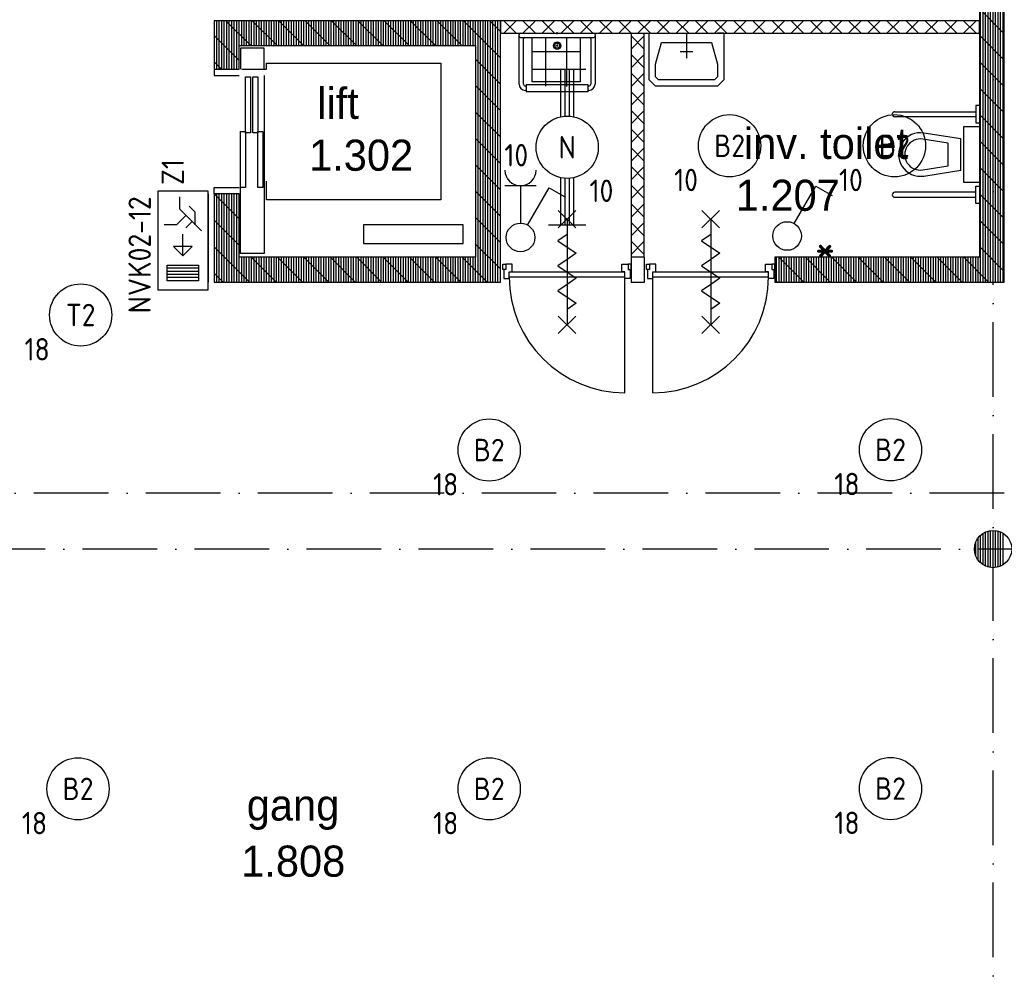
# Model space of a CAD drawing. Header units: millimetres. Extents: x 84333 to 240712, y -2244 to 84291.
# Tile 29 of 87: x 132094 to 140008, y 38094 to 45829. Entities that reach past the tile are written whole.
import ezdxf
from ezdxf.enums import TextEntityAlignment as Align

# ---------------------------------------------------------------- set-up
doc = ezdxf.new("R2010")
doc.units = ezdxf.units.MM
doc.header["$LTSCALE"] = 100
doc.linetypes.add('DASHDOT', pattern=[9, 6, -1.5, 0, -1.5])
doc.layers.get('0').update_dxf_attribs({"linetype": 'CONTINUOUS'})
for name, color, linetype in [('AFDELING', 4, 'CONTINUOUS'), ('AL$7----_STRAMIEN', 1, 'DASHDOT'), ('AL22----_BINNENWAND', 7, 'CONTINUOUS'), ('AL28----_KONSTRUKTIE', 3, 'CONTINUOUS'), ('AL32----_BINNENKOZ', 7, 'CONTINUOUS'), ('AL65----_BEVEILIGING', 7, 'CONTINUOUS'), ('AL66----_TRANSPINST', 7, 'CONTINUOUS'), ('AL74----_INRSANITAIR', 7, 'CONTINUOUS'), ('ALXA1---_RASTER50', 12, 'CONTINUOUS'), ('ALXA7---_KALKZVUIL', 1, 'CONTINUOUS'), ('ALXAA---_GEWBETON', 12, 'CONTINUOUS'), ('ALXAB---_PREFABBETON', 1, 'CONTINUOUS'), ('BOUW', 8, 'CONTINUOUS'), ('EB63101-_ATTRIB', 2, 'CONTINUOUS'), ('EB63102-_ATTRIB', 2, 'CONTINUOUS'), ('EL63101-_LICHT-ARM', 3, 'CONTINUOUS'), ('EL63102-_LICHT-SCH', 3, 'CONTINUOUS'), ('EL63202-_NOODVRL-TXT', 3, 'CONTINUOUS'), ('EL6441--_DATACOM', 3, 'CONTINUOUS'), ('MAATV-SPARING', 1, 'CONTINUOUS')]:
    doc.layers.add(name, color=color, linetype=linetype)
doc.styles.add('1_8', font='ISO', dxfattribs={"height": 1.8})
doc.styles.add('BURO-025', font='BUROFONT.shx', dxfattribs={"height": 250})
doc.styles.get("Standard").update_dxf_attribs({"font": 'iso.shx'})
doc.styles.add('TECHNIC', font='technic_.ttf')

# ---------------------------------------------------------------- blocks, each defined once
blk = doc.blocks.new('ES3G00')
at = {"color": 0}
blk.add_circle((0, 0), 2.5, dxfattribs=at)
at = {"color": 0, "style": '1_8'}
for tag, flags, p in [('SCHAK', 8, (3.5, 2.75)), ('A_CODE', 8, (0, 0)), ('GROEP', 8, (-3.5, -2.75)), ('KAST', 9, (3.5, -2.75))]:
    blk.add_attdef(tag, text='', height=1.8, dxfattribs=dict(at, flags=flags)).set_placement(p, align=Align.MIDDLE)
blk = doc.blocks.new('SCHAK')
blk.add_lwpolyline([(0.575, 0.996), (2.309, 4), (3.608, 3.25)])
blk.add_circle((0, 0), 1.15)
at = {"style": '1_8'}
for tag, flags, p in [('SCHAK', 8, (3, 5.5)), ('KAST', 9, (-3, 0.5)), ('M_CODE', 9, (0, 0)), ('DOEL', 9, (-3, -2)), ('GROEP', 9, (-3, -4.5))]:
    blk.add_attdef(tag, text='', height=1.8, dxfattribs=dict(at, flags=flags)).set_placement(p, align=Align.MIDDLE_CENTER)
blk = doc.blocks.new('EJ3T20')
at = {"color": 0}
for p, q in [((-6.25, -1.5), (-6.25, 1.5)), ((6.25, -1.5), (6.25, 1.5)), ((-6.25, 0.525), (-2.444, 0.525)), ((-6.25, 0.175), (-2.494, 0.175)), ((2.444, 0.525), (6.25, 0.525)), ((2.494, 0.175), (6.25, 0.175)), ((-6.25, -0.175), (-2.494, -0.175)), ((-6.25, -0.525), (-2.444, -0.525)), ((2.444, -0.525), (6.25, -0.525)), ((2.494, -0.175), (6.25, -0.175))]:
    blk.add_line(p, q, dxfattribs=at)
blk.add_circle((0, 0), 2.5, dxfattribs=at)
at = {"color": 0, "style": '1_8'}
for tag, flags, p in [('SCHAK', 8, (3.5, 2.75)), ('A_CODE', 8, (0, 0)), ('GROEP', 8, (-3.5, -2.75)), ('KAST', 9, (3.5, -2.75))]:
    blk.add_attdef(tag, text='', height=1.8, dxfattribs=dict(at, flags=flags)).set_placement(p, align=Align.MIDDLE)
blk = doc.blocks.new('ES3N024')
for p, q in [((2.25, 1.25), (2.25, -1.25)), ((2.5, 1.25), (2.5, -1.25)), ((2.75, 1.25), (2.75, -1.25)), ((3, 1.25), (3, -1.25)), ((-1.5, 0.75), (-1, 0.25)), ((1.25, 0), (-0.5, 0))]:
    blk.add_line(p, q)
for points in [[(4.013, 2.007), (4.013, -1.981), (-3.988, -1.981), (-3.988, 2.007)], [(3.25, -1.25), (2, -1.25), (2, 1.25), (3.25, 1.25)], [(1.25, 0), (0.5, 0.75), (0.5, -0.75)]]:
    blk.add_lwpolyline(points, close=True)
for points in [[(-0.75, 1.5), (-2.5, -0.25), (-3.5, -0.25)], [(-1.25, 1), (-2.25, 1), (-2.75, 0.5)], [(-2, 0.25), (-1.25, -0.5), (-1.25, -1.5)]]:
    blk.add_lwpolyline(points)
at = {"color": 2, "style": '1_8', "flags": 8}
blk.add_attdef('NUMMER', text='', height=1.8, dxfattribs=at).set_placement((4, 3.75), align=Align.MIDDLE)
at = {"style": '1_8'}
for tag, flags, p in [('A_CODE', 8, (-3.5, 2.75)), ('SCHAK', 8, (3.5, 2.75)), ('GROEP', 8, (-3.5, -2.75)), ('KAST', 9, (3.5, -2.75))]:
    blk.add_attdef(tag, text='', height=1.8, dxfattribs=dict(at, flags=flags)).set_placement(p, align=Align.MIDDLE_CENTER)
blk = doc.blocks.new('ES3W1A---ES3S1')
for p, q in [((1.25, 4.15), (-1.25, 4.15)), ((0, 4.15), (0, 1.15))]:
    blk.add_line(p, q)
blk.add_lwpolyline([(0.575, 0.996), (2.309, 4), (3.608, 3.25)])
blk.add_circle((0, 0), 1.15)
blk.add_arc((0, 5.4), 1.25, 180, 0)
at = {"style": '1_8', "flags": 9}
blk.add_attdef('VERMOGEN', text='', height=1.8, rotation=90, dxfattribs=at).set_placement((-2.5, 6.65), align=Align.MIDDLE)
at = {"style": '1_8', "width": 0.7, "flags": 8}
blk.add_attdef('TAL', text='', height=1.8, rotation=90, dxfattribs=at).set_placement((-2.5, 6.65), align=Align.MIDDLE)
at = {"style": '1_8'}
for tag, flags, p in [('SCHAK', 8, (3, 5.5)), ('KAST', 9, (-3, 0.5)), ('M_CODE', 9, (0, 0)), ('DOEL', 9, (-3, -2)), ('GROEP', 9, (-3, -4.5))]:
    blk.add_attdef(tag, text='', height=1.8, dxfattribs=dict(at, flags=flags)).set_placement(p, align=Align.MIDDLE_CENTER)
blk = doc.blocks.new('A$C13e6995e')
at = {"layer": 'AL$7----_STRAMIEN', "color": 1}
for p, q in [((151985.1, 44270), (8890.5, 44270)), ((152376.7, 43820), (9683.8, 43820))]:
    blk.add_line(p, q, dxfattribs=at)
blk.add_lwpolyline([(55584.9, 23439.7), (55584.9, 63920)], dxfattribs=at)
at = {"layer": 'AL22----_BINNENWAND', "color": 8}
for p, q in [((55474.9, 48065.2), (51624.9, 48065.2)), ((51624.9, 48065.2), (51624.9, 47965.2)), ((55474.9, 47965.2), (55474.9, 48065.2)), ((51624.9, 47965.2), (55474.9, 47965.2)), ((52678.1, 46165), (52678.1, 47965.2)), ((52678.1, 47965.2), (52778.1, 47965.2)), ((52778.1, 47965.2), (52778.1, 46165)), ((52778.1, 46165), (52678.1, 46165))]:
    blk.add_line(p, q, dxfattribs=at)
at = {"layer": 'AL28----_KONSTRUKTIE', "color": 8, "linetype": 'Continuous'}
for p, q in [((55674.9, 45965), (55674.9, 55565)), ((55474.9, 55365), (55474.9, 46165)), ((49524.9, 48065.2), (49324.9, 48065.2)), ((49324.9, 48065.2), (49324.9, 47675.2)), ((51624.9, 48065.2), (49524.9, 48065.2)), ((49524.9, 48065.2), (49524.9, 48065.2)), ((51624.9, 46165), (51624.9, 48065.2)), ((49524.9, 47675.2), (49524.9, 47865.2)), ((49524.9, 47865.2), (51424.9, 47865.2)), ((51424.9, 47865.2), (51424.9, 46165)), ((49324.9, 47675.2), (49524.9, 47675.2)), ((49274.9, 46675.2), (49274.9, 45965)), ((49524.9, 46675.2), (49324.9, 46675.2)), ((49324.9, 46675.2), (49324.9, 45965)), ((49524.9, 46165), (49524.9, 46675.2)), ((51424.9, 46165), (49524.9, 46165)), ((51624.9, 46165), (51624.9, 46165)), ((51624.9, 45965), (51624.9, 46165)), ((55474.9, 46165), (53829.7, 46165)), ((53829.7, 46165), (53829.7, 45965)), ((49324.9, 45965), (51624.9, 45965)), ((53829.7, 45965), (55674.9, 45965))]:
    blk.add_line(p, q, dxfattribs=at)
at = {"layer": 'AL28----_KONSTRUKTIE', "color": 8}
for p, q in [((52783.7, 46165), (52674.9, 46165)), ((52674.9, 46165), (52674.9, 45965)), ((52783.7, 45965), (52783.7, 46165)), ((52674.9, 45965), (52783.7, 45965))]:
    blk.add_line(p, q, dxfattribs=at)
blk.add_circle((55584.9, 43820), 150, dxfattribs=at)
at = {"layer": 'AL32----_BINNENKOZ', "color": 8}
for p, q in [((51644.9, 46065), (51644.9, 46109)), ((51644.9, 46109), (51667.9, 46109)), ((51667.9, 46065), (51644.9, 46065)), ((51667.9, 46065), (51652.9, 46065)), ((51652.9, 46065), (51652.9, 45995)), ((51719.9, 46109), (51667.9, 46109)), ((51667.9, 46109), (51667.9, 46065)), ((51719.9, 46046), (51719.9, 46109)), ((52599.9, 46046), (52599.9, 46109)), ((52599.9, 46109), (52651.9, 46109)), ((52674.9, 46109), (52651.9, 46109)), ((52651.9, 46109), (52651.9, 46065)), ((52651.9, 46065), (52674.9, 46065)), ((52651.9, 46065), (52666.9, 46065)), ((52666.9, 46065), (52666.9, 45995)), ((52674.9, 46065), (52674.9, 46109)), ((52799.7, 46065), (52799.7, 46109)), ((52799.7, 46109), (52822.7, 46109)), ((52822.7, 46065), (52799.7, 46065)), ((52822.7, 46065), (52807.7, 46065)), ((52807.7, 46065), (52807.7, 45995)), ((52874.7, 46109), (52822.7, 46109)), ((52822.7, 46109), (52822.7, 46065)), ((52874.7, 46046), (52874.7, 46109)), ((53754.7, 46046), (53754.7, 46109)), ((53754.7, 46109), (53806.7, 46109)), ((53829.7, 46109), (53806.7, 46109)), ((53806.7, 46109), (53806.7, 46065)), ((53806.7, 46065), (53829.7, 46065)), ((53806.7, 46065), (53821.7, 46065)), ((53821.7, 46065), (53821.7, 45995)), ((53829.7, 46065), (53829.7, 46109)), ((51652.9, 45995), (51694.9, 45995)), ((51694.9, 46046), (52624.9, 46046)), ((51694.9, 45995), (51694.9, 46046)), ((51694.9, 46046), (51719.9, 46046)), ((51694.9, 46006), (52624.9, 46006)), ((52624.9, 46046), (52599.9, 46046)), ((52624.9, 45995), (52624.9, 46046)), ((52624.9, 45076), (52624.9, 46006)), ((52666.9, 45995), (52624.9, 45995)), ((52807.7, 45995), (52849.7, 45995)), ((52849.7, 45995), (52849.7, 46046)), ((52849.7, 46046), (52874.7, 46046)), ((52849.7, 46046), (53779.7, 46046)), ((52849.7, 45076), (52849.7, 46006)), ((52849.7, 46006), (53779.7, 46006)), ((53779.7, 46046), (53754.7, 46046)), ((53779.7, 45995), (53779.7, 46046)), ((53821.7, 45995), (53779.7, 45995))]:
    blk.add_line(p, q, dxfattribs=at)
for centre, start, end in [((52624.9, 46006), 180, 270), ((52849.7, 46006), 270, 0)]:
    blk.add_arc(centre, 930, start, end, dxfattribs=at)
at = {"layer": 'AL65----_BEVEILIGING', "color": 8, "linetype": 'Continuous'}
for p, q in [((52229.9, 46541), (52089.9, 46401)), ((52089.9, 46541), (52229.9, 46401)), ((52159.9, 46471), (52159.9, 45621)), ((52159.9, 46346), (52084.9, 46296)), ((52084.9, 46296), (52234.9, 46196)), ((52159.9, 46146), (52084.9, 46096)), ((52234.9, 46196), (52159.9, 46146)), ((52084.9, 46096), (52234.9, 45996)), ((52234.9, 45996), (52159.9, 45946)), ((52159.9, 45946), (52084.9, 45896)), ((52084.9, 45896), (52234.9, 45796)), ((52234.9, 45796), (52159.9, 45746)), ((52229.9, 45691), (52089.9, 45551)), ((52089.9, 45691), (52229.9, 45551))]:
    blk.add_line(p, q, dxfattribs=at)
for points in [[(53244.7, 46541), (53384.7, 46401)], [(53384.7, 46541), (53244.7, 46401)], [(53314.7, 46471), (53314.7, 45621)], [(53314.7, 46346), (53239.7, 46296), (53389.7, 46196), (53314.7, 46146)], [(53314.7, 46146), (53239.7, 46096), (53389.7, 45996), (53314.7, 45946)], [(53314.7, 45946), (53239.7, 45896), (53389.7, 45796), (53314.7, 45746)], [(53244.7, 45691), (53384.7, 45551)], [(53384.7, 45691), (53244.7, 45551)]]:
    blk.add_lwpolyline(points, dxfattribs=at)
at = {"layer": 'AL66----_TRANSPINST', "color": 8, "linetype": 'Continuous'}
for p, q in [((49724.9, 47845.2), (49534.9, 47845.2)), ((49534.9, 47845.2), (49534.9, 47675.2)), ((49724.9, 47675.2), (49724.9, 47845.2)), ((49744.9, 47675.2), (49744.9, 47725.2)), ((49744.9, 47725.2), (51144.9, 47725.2)), ((51144.9, 47725.2), (51144.9, 46625.2)), ((49324.9, 47675.2), (49324.9, 47625.2)), ((49544.9, 47675.2), (49744.9, 47675.2)), ((49324.9, 47625.2), (49524.9, 47625.2)), ((49574.9, 47615.2), (49614.9, 47615.2)), ((49574.9, 47165.2), (49574.9, 47615.2)), ((49614.9, 47615.2), (49614.9, 47165.2)), ((49634.9, 47615.2), (49674.9, 47615.2)), ((49634.9, 47165.2), (49634.9, 47615.2)), ((49674.9, 47615.2), (49674.9, 47165.2)), ((49724.9, 47625.2), (49724.9, 46725.2)), ((49534.9, 47175.2), (49574.9, 47175.2)), ((49534.9, 46725.2), (49534.9, 47175.2)), ((49574.9, 47175.2), (49574.9, 46725.2)), ((49674.9, 47175.2), (49714.9, 47175.2)), ((49674.9, 46725.2), (49674.9, 47175.2)), ((49714.9, 47175.2), (49714.9, 46725.2)), ((49614.9, 47165.2), (49574.9, 47165.2)), ((49674.9, 47165.2), (49634.9, 47165.2)), ((49744.9, 46625.2), (49744.9, 46775.2)), ((49324.9, 46675.2), (49324.9, 46725.2)), ((49324.9, 46725.2), (49524.9, 46725.2)), ((49574.9, 46725.2), (49534.9, 46725.2)), ((49534.9, 46195.2), (49534.9, 46725.2)), ((49714.9, 46725.2), (49674.9, 46725.2)), ((49724.9, 46725.2), (49724.9, 46195.2)), ((51144.9, 46625.2), (49744.9, 46625.2)), ((51324.9, 46425.2), (50524.9, 46425.2)), ((50524.9, 46425.2), (50524.9, 46275.2)), ((51324.9, 46275.2), (51324.9, 46425.2)), ((50524.9, 46275.2), (51324.9, 46275.2)), ((49724.9, 46195.2), (49534.9, 46195.2))]:
    blk.add_line(p, q, dxfattribs=at)
at = {"layer": 'AL74----_INRSANITAIR', "color": 8}
for p, q in [((51785.5, 47965.2), (52375.5, 47965.2)), ((52080.5, 47957.9), (52080.5, 47972.5)), ((51775.5, 47555.2), (51775.5, 47955.2)), ((51785.5, 47930.2), (52375.5, 47930.2)), ((51810.5, 47555.2), (51810.5, 47920.2)), ((52350.5, 47920.2), (52350.5, 47555.2)), ((52385.5, 47955.2), (52385.5, 47555.2)), ((52070.9, 47865.2), (52089.4, 47865.2)), ((52080.5, 47873.1), (52080.5, 47857.2)), ((51830.5, 47540.2), (51825.5, 47540.2)), ((51830.5, 47505.2), (51825.5, 47505.2)), ((52330.5, 47550.2), (51830.5, 47550.2)), ((51830.5, 47550.2), (51830.5, 47495.2)), ((51830.5, 47495.2), (52330.5, 47495.2)), ((52330.5, 47495.2), (52330.5, 47550.2)), ((52335.5, 47540.2), (52330.5, 47540.2)), ((52335.5, 47505.2), (52330.5, 47505.2)), ((54794.9, 47333.3), (55445.8, 47333.3)), ((55474.9, 47383.3), (55445.8, 47383.3)), ((55445.8, 47383.3), (55445.8, 47243.3)), ((55445.8, 47293.3), (54794.9, 47293.3)), ((55445.8, 47243.3), (55474.9, 47243.3)), ((55445.8, 46596.8), (55445.8, 46736.8)), ((55445.8, 46736.8), (55474.9, 46736.8)), ((55445.8, 46686.8), (54794.9, 46686.8)), ((54794.9, 46646.8), (55445.8, 46646.8)), ((55474.9, 46596.8), (55445.8, 46596.8))]:
    blk.add_line(p, q, dxfattribs=at)
at = {"layer": 'AL74----_INRSANITAIR', "color": 8, "linetype": 'Continuous'}
for p, q in [((52820.2, 47715.2), (52820.2, 47965.2)), ((52820.2, 47965.2), (53420.2, 47965.2)), ((53420.2, 47965.2), (53370.2, 47965.2)), ((53420.2, 47965.2), (53420.2, 47715.2)), ((51878.9, 47574.3), (51878.9, 47924.4)), ((51987.6, 47921.1), (51987.6, 47538.7)), ((52156.8, 47924.4), (52156.8, 47535.4)), ((52267, 47926), (52267, 47574.3)), ((52870.2, 47715.2), (52920.2, 47890.2)), ((52920.2, 47890.2), (53320.2, 47890.2)), ((53320.2, 47890.2), (53370.2, 47715.2)), ((52267, 47815.8), (51878.9, 47815.8)), ((52267, 47673.2), (51878.9, 47673.2)), ((52820.2, 47590.2), (52820.2, 47715.2)), ((52870.2, 47615.2), (52870.2, 47715.2)), ((53370.2, 47715.2), (53370.2, 47615.2)), ((53420.2, 47715.2), (53420.2, 47590.2)), ((52267, 47574.3), (51878.9, 47574.3)), ((52870.2, 47540.2), (52820.2, 47590.2)), ((52895.2, 47590.2), (52870.2, 47615.2)), ((52870.2, 47615.2), (52870.2, 47615.2)), ((53345.2, 47590.2), (52895.2, 47590.2)), ((52895.2, 47590.2), (52895.2, 47590.2)), ((53370.2, 47615.2), (53345.2, 47590.2)), ((53345.2, 47590.2), (53345.2, 47590.2)), ((53370.2, 47615.2), (53370.2, 47615.2)), ((53420.2, 47590.2), (53370.2, 47540.2)), ((53370.2, 47540.2), (52870.2, 47540.2)), ((55349.9, 46765), (55349.9, 47215)), ((55349.9, 47215), (55474.9, 47215)), ((55474.9, 47215), (55474.9, 46765)), ((55224.9, 47080.5), (55019.8, 47113.4)), ((55324.9, 47115), (55027.7, 47162.8)), ((55324.9, 46865), (55324.9, 47115)), ((55224.9, 46899.6), (55224.9, 47080.5)), ((55019.8, 46866.6), (55224.9, 46899.6)), ((55027.7, 46817.2), (55324.9, 46865)), ((55474.9, 46765), (55349.9, 46765))]:
    blk.add_line(p, q, dxfattribs=at)
for points in [[(53120.2, 47965.2), (53120.2, 47765.2)], [(53170.2, 47815.2), (53070.2, 47815.2)]]:
    blk.add_lwpolyline(points, dxfattribs=at)
at = {"layer": 'AL74----_INRSANITAIR', "color": 8}
for radius in [30, 20]:
    blk.add_circle((52080.5, 47865.2), radius, dxfattribs=at)
for centre, radius, start, end in [((51785.5, 47955.2), 10, 90, 180), ((52375.5, 47955.2), 10, 0, 90), ((51785.5, 47940.2), 10, 180, 270), ((51820.5, 47920.2), 10, 90, 180), ((52340.5, 47920.2), 10, 0, 90), ((52375.5, 47940.2), 10, 270, 0), ((51825.5, 47555.2), 50, 180, 270), ((51825.5, 47555.2), 15, 180, 270), ((52335.5, 47555.2), 50, 270, 0), ((52335.5, 47555.2), 15, 270, 0), ((54794.9, 47313.3), 20, 90, 270), ((54794.9, 46666.8), 20, 90, 270)]:
    blk.add_arc(centre, radius, start, end, dxfattribs=at)
at = {"layer": 'AL74----_INRSANITAIR', "color": 8, "linetype": 'Continuous'}
for radius in [175, 125]:
    blk.add_arc((54999.9, 46990), radius, 80.86729, 279.13271, dxfattribs=at)
at = {"layer": 'ALXA1---_RASTER50', "color": 8}
for p, q in [((55484.9, 45965), (55484.9, 55565)), ((55504.9, 45965), (55504.9, 55565)), ((55524.9, 45965), (55524.9, 55565)), ((55544.9, 45965), (55544.9, 55565)), ((55564.9, 45965), (55564.9, 55565)), ((55584.9, 45965), (55584.9, 55565)), ((55604.9, 45965), (55604.9, 55565)), ((55624.9, 45965), (55624.9, 55565)), ((55644.9, 45965), (55644.9, 55565)), ((55664.9, 45965), (55664.9, 55565)), ((49344.9, 47675.2), (49344.9, 48065.2)), ((49364.9, 47675.2), (49364.9, 48065.2)), ((49384.9, 47675.2), (49384.9, 48065.2)), ((49404.9, 47675.2), (49404.9, 48065.2)), ((49424.9, 47675.2), (49424.9, 48065.2)), ((49444.9, 47675.2), (49444.9, 48065.2)), ((49464.9, 47675.2), (49464.9, 48065.2)), ((49484.9, 47675.2), (49484.9, 48065.2)), ((49504.9, 47675.2), (49504.9, 48065.2)), ((49524.9, 47865.2), (49524.9, 48065.2)), ((49544.9, 47865.2), (49544.9, 48065.2)), ((49564.9, 47865.2), (49564.9, 48065.2)), ((49584.9, 47865.2), (49584.9, 48065.2)), ((49604.9, 47865.2), (49604.9, 48065.2)), ((49624.9, 47865.2), (49624.9, 48065.2)), ((49644.9, 47865.2), (49644.9, 48065.2)), ((49664.9, 47865.2), (49664.9, 48065.2)), ((49684.9, 47865.2), (49684.9, 48065.2)), ((49704.9, 47865.2), (49704.9, 48065.2)), ((49724.9, 47865.2), (49724.9, 48065.2)), ((49744.9, 47865.2), (49744.9, 48065.2)), ((49764.9, 47865.2), (49764.9, 48065.2)), ((49784.9, 47865.2), (49784.9, 48065.2)), ((49804.9, 47865.2), (49804.9, 48065.2)), ((49824.9, 47865.2), (49824.9, 48065.2)), ((49844.9, 47865.2), (49844.9, 48065.2)), ((49864.9, 47865.2), (49864.9, 48065.2)), ((49884.9, 47865.2), (49884.9, 48065.2)), ((49904.9, 47865.2), (49904.9, 48065.2)), ((49924.9, 47865.2), (49924.9, 48065.2)), ((49944.9, 47865.2), (49944.9, 48065.2)), ((49964.9, 47865.2), (49964.9, 48065.2)), ((49984.9, 47865.2), (49984.9, 48065.2)), ((50004.9, 47865.2), (50004.9, 48065.2)), ((50024.9, 47865.2), (50024.9, 48065.2)), ((50044.9, 47865.2), (50044.9, 48065.2)), ((50064.9, 47865.2), (50064.9, 48065.2)), ((50084.9, 47865.2), (50084.9, 48065.2)), ((50104.9, 47865.2), (50104.9, 48065.2)), ((50124.9, 47865.2), (50124.9, 48065.2)), ((50144.9, 47865.2), (50144.9, 48065.2)), ((50164.9, 47865.2), (50164.9, 48065.2)), ((50184.9, 47865.2), (50184.9, 48065.2)), ((50204.9, 47865.2), (50204.9, 48065.2)), ((50224.9, 47865.2), (50224.9, 48065.2)), ((50244.9, 47865.2), (50244.9, 48065.2)), ((50264.9, 47865.2), (50264.9, 48065.2)), ((50284.9, 47865.2), (50284.9, 48065.2)), ((50304.9, 47865.2), (50304.9, 48065.2)), ((50324.9, 47865.2), (50324.9, 48065.2)), ((50344.9, 47865.2), (50344.9, 48065.2)), ((50364.9, 47865.2), (50364.9, 48065.2)), ((50384.9, 47865.2), (50384.9, 48065.2)), ((50404.9, 47865.2), (50404.9, 48065.2)), ((50424.9, 47865.2), (50424.9, 48065.2)), ((50444.9, 47865.2), (50444.9, 48065.2)), ((50464.9, 47865.2), (50464.9, 48065.2)), ((50484.9, 47865.2), (50484.9, 48065.2)), ((50504.9, 47865.2), (50504.9, 48065.2)), ((50524.9, 47865.2), (50524.9, 48065.2)), ((50544.9, 47865.2), (50544.9, 48065.2)), ((50564.9, 47865.2), (50564.9, 48065.2)), ((50584.9, 47865.2), (50584.9, 48065.2)), ((50604.9, 47865.2), (50604.9, 48065.2)), ((50624.9, 47865.2), (50624.9, 48065.2)), ((50644.9, 47865.2), (50644.9, 48065.2)), ((50664.9, 47865.2), (50664.9, 48065.2)), ((50684.9, 47865.2), (50684.9, 48065.2)), ((50704.9, 47865.2), (50704.9, 48065.2)), ((50724.9, 47865.2), (50724.9, 48065.2)), ((50744.9, 47865.2), (50744.9, 48065.2)), ((50764.9, 47865.2), (50764.9, 48065.2)), ((50784.9, 47865.2), (50784.9, 48065.2)), ((50804.9, 47865.2), (50804.9, 48065.2)), ((50824.9, 47865.2), (50824.9, 48065.2)), ((50844.9, 47865.2), (50844.9, 48065.2)), ((50864.9, 47865.2), (50864.9, 48065.2)), ((50884.9, 47865.2), (50884.9, 48065.2)), ((50904.9, 47865.2), (50904.9, 48065.2)), ((50924.9, 47865.2), (50924.9, 48065.2)), ((50944.9, 47865.2), (50944.9, 48065.2)), ((50964.9, 47865.2), (50964.9, 48065.2)), ((50984.9, 47865.2), (50984.9, 48065.2)), ((51004.9, 47865.2), (51004.9, 48065.2)), ((51024.9, 47865.2), (51024.9, 48065.2)), ((51044.9, 47865.2), (51044.9, 48065.2)), ((51064.9, 47865.2), (51064.9, 48065.2)), ((51084.9, 47865.2), (51084.9, 48065.2)), ((51104.9, 47865.2), (51104.9, 48065.2)), ((51124.9, 47865.2), (51124.9, 48065.2)), ((51144.9, 47865.2), (51144.9, 48065.2)), ((51164.9, 47865.2), (51164.9, 48065.2)), ((51184.9, 47865.2), (51184.9, 48065.2)), ((51204.9, 47865.2), (51204.9, 48065.2)), ((51224.9, 47865.2), (51224.9, 48065.2)), ((51244.9, 47865.2), (51244.9, 48065.2)), ((51264.9, 47865.2), (51264.9, 48065.2)), ((51284.9, 47865.2), (51284.9, 48065.2)), ((51304.9, 47865.2), (51304.9, 48065.2)), ((51324.9, 47865.2), (51324.9, 48065.2)), ((51344.9, 47865.2), (51344.9, 48065.2)), ((51364.9, 47865.2), (51364.9, 48065.2)), ((51384.9, 47865.2), (51384.9, 48065.2)), ((51404.9, 47865.2), (51404.9, 48065.2)), ((51424.9, 47865.2), (51424.9, 48065.2)), ((51444.9, 45965), (51444.9, 48065.2)), ((51464.9, 45965), (51464.9, 48065.2)), ((51484.9, 45965), (51484.9, 48065.2)), ((51504.9, 45965), (51504.9, 48065.2)), ((51524.9, 45965), (51524.9, 48065.2)), ((51544.9, 45965), (51544.9, 48065.2)), ((51564.9, 45965), (51564.9, 48065.2)), ((51584.9, 45965), (51584.9, 48065.2)), ((51604.9, 45965), (51604.9, 48065.2)), ((49344.9, 45965), (49344.9, 46675.2)), ((49364.9, 45965), (49364.9, 46675.2)), ((49384.9, 45965), (49384.9, 46675.2)), ((49404.9, 45965), (49404.9, 46675.2)), ((49424.9, 45965), (49424.9, 46675.2)), ((49444.9, 45965), (49444.9, 46675.2)), ((49464.9, 45965), (49464.9, 46675.2)), ((49484.9, 45965), (49484.9, 46675.2)), ((49504.9, 45965), (49504.9, 46675.2)), ((49524.9, 45965), (49524.9, 46165)), ((49544.9, 45965), (49544.9, 46165)), ((49564.9, 45965), (49564.9, 46165)), ((49584.9, 45965), (49584.9, 46165)), ((49604.9, 45965), (49604.9, 46165)), ((49624.9, 45965), (49624.9, 46165)), ((49644.9, 45965), (49644.9, 46165)), ((49664.9, 45965), (49664.9, 46165)), ((49684.9, 45965), (49684.9, 46165)), ((49704.9, 45965), (49704.9, 46165)), ((49724.9, 45965), (49724.9, 46165)), ((49744.9, 45965), (49744.9, 46165)), ((49764.9, 45965), (49764.9, 46165)), ((49784.9, 45965), (49784.9, 46165)), ((49804.9, 45965), (49804.9, 46165)), ((49824.9, 45965), (49824.9, 46165)), ((49844.9, 45965), (49844.9, 46165)), ((49864.9, 45965), (49864.9, 46165)), ((49884.9, 45965), (49884.9, 46165)), ((49904.9, 45965), (49904.9, 46165)), ((49924.9, 45965), (49924.9, 46165)), ((49944.9, 45965), (49944.9, 46165)), ((49964.9, 45965), (49964.9, 46165)), ((49984.9, 45965), (49984.9, 46165)), ((50004.9, 45965), (50004.9, 46165)), ((50024.9, 45965), (50024.9, 46165)), ((50044.9, 45965), (50044.9, 46165)), ((50064.9, 45965), (50064.9, 46165)), ((50084.9, 45965), (50084.9, 46165)), ((50104.9, 45965), (50104.9, 46165)), ((50124.9, 45965), (50124.9, 46165)), ((50144.9, 45965), (50144.9, 46165)), ((50164.9, 45965), (50164.9, 46165)), ((50184.9, 45965), (50184.9, 46165)), ((50204.9, 45965), (50204.9, 46165)), ((50224.9, 45965), (50224.9, 46165)), ((50244.9, 45965), (50244.9, 46165)), ((50264.9, 45965), (50264.9, 46165)), ((50284.9, 45965), (50284.9, 46165)), ((50304.9, 45965), (50304.9, 46165)), ((50324.9, 45965), (50324.9, 46165)), ((50344.9, 45965), (50344.9, 46165)), ((50364.9, 45965), (50364.9, 46165)), ((50384.9, 45965), (50384.9, 46165)), ((50404.9, 45965), (50404.9, 46165)), ((50424.9, 45965), (50424.9, 46165)), ((50444.9, 45965), (50444.9, 46165)), ((50464.9, 45965), (50464.9, 46165)), ((50484.9, 45965), (50484.9, 46165)), ((50504.9, 45965), (50504.9, 46165)), ((50524.9, 45965), (50524.9, 46165)), ((50544.9, 45965), (50544.9, 46165)), ((50564.9, 45965), (50564.9, 46165)), ((50584.9, 45965), (50584.9, 46165)), ((50604.9, 45965), (50604.9, 46165)), ((50624.9, 45965), (50624.9, 46165)), ((50644.9, 45965), (50644.9, 46165)), ((50664.9, 45965), (50664.9, 46165)), ((50684.9, 45965), (50684.9, 46165)), ((50704.9, 45965), (50704.9, 46165)), ((50724.9, 45965), (50724.9, 46165)), ((50744.9, 45965), (50744.9, 46165)), ((50764.9, 45965), (50764.9, 46165)), ((50784.9, 45965), (50784.9, 46165)), ((50804.9, 45965), (50804.9, 46165)), ((50824.9, 45965), (50824.9, 46165)), ((50844.9, 45965), (50844.9, 46165)), ((50864.9, 45965), (50864.9, 46165)), ((50884.9, 45965), (50884.9, 46165)), ((50904.9, 45965), (50904.9, 46165)), ((50924.9, 45965), (50924.9, 46165)), ((50944.9, 45965), (50944.9, 46165)), ((50964.9, 45965), (50964.9, 46165)), ((50984.9, 45965), (50984.9, 46165)), ((51004.9, 45965), (51004.9, 46165)), ((51024.9, 45965), (51024.9, 46165)), ((51044.9, 45965), (51044.9, 46165)), ((51064.9, 45965), (51064.9, 46165)), ((51084.9, 45965), (51084.9, 46165)), ((51104.9, 45965), (51104.9, 46165)), ((51124.9, 45965), (51124.9, 46165)), ((51144.9, 45965), (51144.9, 46165)), ((51164.9, 45965), (51164.9, 46165)), ((51184.9, 45965), (51184.9, 46165)), ((51204.9, 45965), (51204.9, 46165)), ((51224.9, 45965), (51224.9, 46165)), ((51244.9, 45965), (51244.9, 46165)), ((51264.9, 45965), (51264.9, 46165)), ((51284.9, 45965), (51284.9, 46165)), ((51304.9, 45965), (51304.9, 46165)), ((51324.9, 45965), (51324.9, 46165)), ((51344.9, 45965), (51344.9, 46165)), ((51364.9, 45965), (51364.9, 46165)), ((51384.9, 45965), (51384.9, 46165)), ((51404.9, 45965), (51404.9, 46165)), ((51424.9, 45965), (51424.9, 46165)), ((53844.9, 45965), (53844.9, 46165)), ((53864.9, 45965), (53864.9, 46165)), ((53884.9, 45965), (53884.9, 46165)), ((53904.9, 45965), (53904.9, 46165)), ((53924.9, 45965), (53924.9, 46165)), ((53944.9, 45965), (53944.9, 46165)), ((53964.9, 45965), (53964.9, 46165)), ((53984.9, 45965), (53984.9, 46165)), ((54004.9, 45965), (54004.9, 46165)), ((54024.9, 45965), (54024.9, 46165)), ((54044.9, 45965), (54044.9, 46165)), ((54064.9, 45965), (54064.9, 46165)), ((54084.9, 45965), (54084.9, 46165)), ((54104.9, 45965), (54104.9, 46165)), ((54124.9, 45965), (54124.9, 46165)), ((54144.9, 45965), (54144.9, 46165)), ((54164.9, 45965), (54164.9, 46165)), ((54184.9, 45965), (54184.9, 46165)), ((54204.9, 45965), (54204.9, 46165)), ((54224.9, 45965), (54224.9, 46165)), ((54244.9, 45965), (54244.9, 46165)), ((54264.9, 45965), (54264.9, 46165)), ((54284.9, 45965), (54284.9, 46165)), ((54304.9, 45965), (54304.9, 46165)), ((54324.9, 45965), (54324.9, 46165)), ((54344.9, 45965), (54344.9, 46165)), ((54364.9, 45965), (54364.9, 46165)), ((54384.9, 45965), (54384.9, 46165)), ((54404.9, 45965), (54404.9, 46165)), ((54424.9, 45965), (54424.9, 46165)), ((54444.9, 45965), (54444.9, 46165)), ((54464.9, 45965), (54464.9, 46165)), ((54484.9, 45965), (54484.9, 46165)), ((54504.9, 45965), (54504.9, 46165)), ((54524.9, 45965), (54524.9, 46165)), ((54544.9, 45965), (54544.9, 46165)), ((54564.9, 45965), (54564.9, 46165)), ((54584.9, 45965), (54584.9, 46165)), ((54604.9, 45965), (54604.9, 46165)), ((54624.9, 45965), (54624.9, 46165)), ((54644.9, 45965), (54644.9, 46165)), ((54664.9, 45965), (54664.9, 46165)), ((54684.9, 45965), (54684.9, 46165)), ((54704.9, 45965), (54704.9, 46165)), ((54724.9, 45965), (54724.9, 46165)), ((54744.9, 45965), (54744.9, 46165)), ((54764.9, 45965), (54764.9, 46165)), ((54784.9, 45965), (54784.9, 46165)), ((54804.9, 45965), (54804.9, 46165)), ((54824.9, 45965), (54824.9, 46165)), ((54844.9, 45965), (54844.9, 46165)), ((54864.9, 45965), (54864.9, 46165)), ((54884.9, 45965), (54884.9, 46165)), ((54904.9, 45965), (54904.9, 46165)), ((54924.9, 45965), (54924.9, 46165)), ((54944.9, 45965), (54944.9, 46165)), ((54964.9, 45965), (54964.9, 46165)), ((54984.9, 45965), (54984.9, 46165)), ((55004.9, 45965), (55004.9, 46165)), ((55024.9, 45965), (55024.9, 46165)), ((55044.9, 45965), (55044.9, 46165)), ((55064.9, 45965), (55064.9, 46165)), ((55084.9, 45965), (55084.9, 46165)), ((55104.9, 45965), (55104.9, 46165)), ((55124.9, 45965), (55124.9, 46165)), ((55144.9, 45965), (55144.9, 46165)), ((55164.9, 45965), (55164.9, 46165)), ((55184.9, 45965), (55184.9, 46165)), ((55204.9, 45965), (55204.9, 46165)), ((55224.9, 45965), (55224.9, 46165)), ((55244.9, 45965), (55244.9, 46165)), ((55264.9, 45965), (55264.9, 46165)), ((55284.9, 45965), (55284.9, 46165)), ((55304.9, 45965), (55304.9, 46165)), ((55324.9, 45965), (55324.9, 46165)), ((55344.9, 45965), (55344.9, 46165)), ((55364.9, 45965), (55364.9, 46165)), ((55384.9, 45965), (55384.9, 46165)), ((55404.9, 45965), (55404.9, 46165)), ((55424.9, 45965), (55424.9, 46165)), ((55444.9, 45965), (55444.9, 46165)), ((55464.9, 45965), (55464.9, 46165))]:
    blk.add_line(p, q, dxfattribs=at)
at = {"layer": 'ALXA7---_KALKZVUIL', "color": 8}
for p, q in [((51651.9, 47965.2), (51751.9, 48065.2)), ((51751.9, 47965.2), (51651.9, 48065.2)), ((51805.9, 47965.2), (51905.9, 48065.2)), ((51905.9, 47965.2), (51805.9, 48065.2)), ((51959.9, 47965.2), (52059.9, 48065.2)), ((52059.9, 47965.2), (51959.9, 48065.2)), ((52113.9, 47965.2), (52213.9, 48065.2)), ((52213.9, 47965.2), (52113.9, 48065.2)), ((52267.9, 47965.2), (52367.9, 48065.2)), ((52367.9, 47965.2), (52267.9, 48065.2)), ((52421.9, 47965.2), (52521.9, 48065.2)), ((52521.9, 47965.2), (52421.9, 48065.2)), ((52575.9, 47965.2), (52675.9, 48065.2)), ((52675.9, 47965.2), (52575.9, 48065.2)), ((52729.9, 47965.2), (52829.9, 48065.2)), ((52829.9, 47965.2), (52729.9, 48065.2)), ((52883.9, 47965.2), (52983.9, 48065.2)), ((52983.9, 47965.2), (52883.9, 48065.2)), ((53037.9, 47965.2), (53137.9, 48065.2)), ((53137.9, 47965.2), (53037.9, 48065.2)), ((53191.9, 47965.2), (53291.9, 48065.2)), ((53291.9, 47965.2), (53191.9, 48065.2)), ((53345.9, 47965.2), (53445.9, 48065.2)), ((53445.9, 47965.2), (53345.9, 48065.2)), ((53499.9, 47965.2), (53599.9, 48065.2)), ((53599.9, 47965.2), (53499.9, 48065.2)), ((53653.9, 47965.2), (53753.9, 48065.2)), ((53753.9, 47965.2), (53653.9, 48065.2)), ((53807.9, 47965.2), (53907.9, 48065.2)), ((53907.9, 47965.2), (53807.9, 48065.2)), ((53961.9, 47965.2), (54061.9, 48065.2)), ((54061.9, 47965.2), (53961.9, 48065.2)), ((54115.9, 47965.2), (54215.9, 48065.2)), ((54215.9, 47965.2), (54115.9, 48065.2)), ((54269.9, 47965.2), (54369.9, 48065.2)), ((54369.9, 47965.2), (54269.9, 48065.2)), ((54423.9, 47965.2), (54523.9, 48065.2)), ((54523.9, 47965.2), (54423.9, 48065.2)), ((54577.9, 47965.2), (54677.9, 48065.2)), ((54677.9, 47965.2), (54577.9, 48065.2)), ((54731.9, 47965.2), (54831.9, 48065.2)), ((54831.9, 47965.2), (54731.9, 48065.2)), ((54885.9, 47965.2), (54985.9, 48065.2)), ((54985.9, 47965.2), (54885.9, 48065.2)), ((55039.9, 47965.2), (55139.9, 48065.2)), ((55139.9, 47965.2), (55039.9, 48065.2)), ((55193.9, 47965.2), (55293.9, 48065.2)), ((55293.9, 47965.2), (55193.9, 48065.2)), ((55347.9, 47965.2), (55447.9, 48065.2)), ((55447.9, 47965.2), (55347.9, 48065.2)), ((52678.1, 47940.2), (52778.1, 47840.2)), ((52678.1, 47840.2), (52778.1, 47940.2)), ((52678.1, 47790.2), (52778.1, 47690.2)), ((52678.1, 47690.2), (52778.1, 47790.2)), ((52678.1, 47640.1), (52778.1, 47540.1)), ((52678.1, 47540.1), (52778.1, 47640.1)), ((52678.1, 47490.1), (52778.1, 47390.1)), ((52678.1, 47390.1), (52778.1, 47490.1)), ((52678.1, 47340.1), (52778.1, 47240.1)), ((52678.1, 47240.1), (52778.1, 47340.1)), ((52678.1, 47190.1), (52778.1, 47090.1)), ((52678.1, 47090.1), (52778.1, 47190.1)), ((52678.1, 47040.1), (52778.1, 46940.1)), ((52678.1, 46940.1), (52778.1, 47040.1)), ((52678.1, 46890.1), (52778.1, 46790.1)), ((52678.1, 46790.1), (52778.1, 46890.1)), ((52678.1, 46740.1), (52778.1, 46640.1)), ((52678.1, 46640.1), (52778.1, 46740.1)), ((52678.1, 46590.1), (52778.1, 46490.1)), ((52678.1, 46490.1), (52778.1, 46590.1)), ((52678.1, 46440), (52778.1, 46340)), ((52678.1, 46340), (52778.1, 46440)), ((52678.1, 46290), (52778.1, 46190)), ((52678.1, 46190), (52778.1, 46290))]:
    blk.add_line(p, q, dxfattribs=at)
at = {"layer": 'ALXAA---_GEWBETON', "color": 8}
for p, q in [((55484.9, 43708.2), (55484.9, 43931.8)), ((55504.9, 43693.1), (55504.9, 43946.9)), ((55524.9, 43682.6), (55524.9, 43957.5)), ((55544.9, 43675.5), (55544.9, 43964.6)), ((55564.9, 43671.4), (55564.9, 43968.7)), ((55584.9, 43670), (55584.9, 43970)), ((55604.9, 43671.4), (55604.9, 43968.7)), ((55624.9, 43675.5), (55624.9, 43964.6)), ((55644.9, 43682.6), (55644.9, 43957.5)), ((55664.9, 43693.1), (55664.9, 43946.9)), ((55444.9, 43766.2), (55444.9, 43873.9)), ((55464.9, 43730), (55464.9, 43910))]:
    blk.add_line(p, q, dxfattribs=at)
at = {"layer": 'ALXAB---_PREFABBETON', "color": 8}
for p, q in [((55674.9, 47960.2), (55474.9, 48160.2)), ((49618.1, 47865.2), (49418.1, 48065.2)), ((49830.3, 47865.2), (49630.3, 48065.2)), ((50042.4, 47865.2), (49842.4, 48065.2)), ((50254.5, 47865.2), (50054.5, 48065.2)), ((50466.7, 47865.2), (50266.7, 48065.2)), ((50678.8, 47865.2), (50478.8, 48065.2)), ((50890.9, 47865.2), (50690.9, 48065.2)), ((51103.1, 47865.2), (50903.1, 48065.2)), ((51315.2, 47865.2), (51115.2, 48065.2)), ((51624.9, 47767.5), (51327.3, 48065.2)), ((51624.9, 47979.7), (51539.5, 48065.2)), ((49524.9, 47746.2), (49324.9, 47946.2)), ((55674.9, 47748), (55474.9, 47948)), ((49383.9, 47675.2), (49324.9, 47734.1)), ((51624.9, 47555.4), (51424.9, 47755.4)), ((55674.9, 47535.9), (55474.9, 47735.9)), ((51624.9, 47343.3), (51424.9, 47543.3)), ((55674.9, 47323.8), (55474.9, 47523.8)), ((51624.9, 47131.1), (51424.9, 47331.1)), ((55674.9, 47111.7), (55474.9, 47311.7)), ((51624.9, 46919), (51424.9, 47119)), ((55674.9, 46899.5), (55474.9, 47099.5)), ((51624.9, 46706.9), (51424.9, 46906.9)), ((55674.9, 46687.4), (55474.9, 46887.4)), ((51624.9, 46494.7), (51424.9, 46694.7)), ((49524.9, 46473.4), (49324.9, 46673.4)), ((55674.9, 46475.3), (55474.9, 46675.3)), ((49524.9, 46261.3), (49324.9, 46461.3)), ((51624.9, 46282.6), (51424.9, 46482.6)), ((55674.9, 46263.1), (55474.9, 46463.1)), ((49609.1, 45965), (49324.9, 46249.2)), ((51624.9, 46070.5), (51424.9, 46270.5)), ((55674.9, 46051), (55474.9, 46251)), ((49821.2, 45965), (49621.2, 46165)), ((50033.3, 45965), (49833.3, 46165)), ((50245.5, 45965), (50045.5, 46165)), ((50457.6, 45965), (50257.6, 46165)), ((50669.7, 45965), (50469.7, 46165)), ((50881.9, 45965), (50681.9, 46165)), ((51094, 45965), (50894, 46165)), ((51306.1, 45965), (51106.1, 46165)), ((51518.3, 45965), (51318.3, 46165)), ((54063.9, 45965), (53863.9, 46165)), ((54276, 45965), (54076, 46165)), ((54488.1, 45965), (54288.1, 46165)), ((54700.3, 45965), (54500.3, 46165)), ((54912.4, 45965), (54712.4, 46165)), ((55124.5, 45965), (54924.5, 46165)), ((55336.6, 45965), (55136.6, 46165)), ((55548.8, 45965), (55348.8, 46165)), ((49397, 45965), (49324.9, 46037)), ((53851.7, 45965), (53829.7, 45987.1))]:
    blk.add_line(p, q, dxfattribs=at)
at = {"layer": 'AFDELING', "color": 8, "style": 'TECHNIC'}
for p in [(92219.2, 54467.7), (58038, 41625.4), (88107.6, 41443.8)]:
    blk.add_attdef('VIDE', text='', height=500, dxfattribs=at).set_placement(p, align=Align.CENTER)
blk.add_attdef('VIDE', text='', height=500, rotation=90, dxfattribs=at).set_placement((75128.7, 25766.1), align=Align.CENTER)
at = {"layer": 'BOUW', "style": 'BURO-025'}
for s, p in [('lift', (50152.2, 47276.4)), ('inv. toilet', (53581.6, 46954.2)), ('1.302', (50086.7, 46859.6)), ('1.207', (53516.1, 46537.5)), ('gang', (49586.2, 41638)), ('1.808', (49541.3, 41187.2))]:
    blk.add_text(s, height=250, dxfattribs=at).set_placement(p)
at = {"layer": 'MAATV-SPARING', "color": 8}
blk.add_text('*', height=270, dxfattribs=at).set_placement((54151.8, 46107))

msp = doc.modelspace()

# ---------------------------------------------------------------- block references
at = {"layer": 'EL63101-_LICHT-ARM'}
ref = msp.add_blockref('EJ3T20', (136494.7, 44804.3, 3500), dxfattribs=dict(at, xscale=100, yscale=100, zscale=100, rotation=90))
ref.add_attrib('A_CODE', 'N', dxfattribs={"layer": 'EB63101-_ATTRIB', "color": 1, "height": 180, "style": '1_8', "flags": 8}).set_placement((136494.7, 44804.3, 3500), align=Align.MIDDLE)
ref.add_attrib('GROEP', '10', dxfattribs={"layer": 'EB63101-_ATTRIB', "color": 1, "height": 180, "style": '1_8', "flags": 8}).set_placement((136769.7, 44454.3, 3500), align=Align.MIDDLE)
ref = msp.add_blockref('ES3G00', (137799.7, 44816.2, 3900), dxfattribs=dict(at, xscale=100, yscale=100, zscale=100))
ref.add_attrib('A_CODE', 'B2', dxfattribs={"layer": '0', "color": 10, "height": 180, "style": '1_8', "flags": 8}).set_placement((137799.7, 44816.2, 3900), align=Align.MIDDLE)
ref.add_attrib('GROEP', '10', dxfattribs={"layer": '0', "color": 10, "height": 180, "style": '1_8', "flags": 8}).set_placement((137449.7, 44541.2, 3900), align=Align.MIDDLE)
ref = msp.add_blockref('ES3G00', (139124.7, 44816.2, 3900), dxfattribs=dict(at, xscale=100, yscale=100, zscale=100))
ref.add_attrib('A_CODE', 'B2', dxfattribs={"layer": '0', "color": 10, "height": 180, "style": '1_8', "flags": 8}).set_placement((139124.7, 44816.2, 3900), align=Align.MIDDLE)
ref.add_attrib('GROEP', '10', dxfattribs={"layer": '0', "color": 10, "height": 180, "style": '1_8', "flags": 8}).set_placement((138774.7, 44541.2, 3900), align=Align.MIDDLE)
ref = msp.add_blockref('ES3G00', (132583.9, 43456.4), dxfattribs=dict(at, xscale=100, yscale=100, zscale=100))
ref.add_attrib('A_CODE', 'T2', dxfattribs={"layer": 'EB63101-_ATTRIB', "color": 1, "height": 180, "style": '1_8', "flags": 8}).set_placement((132583.9, 43456.4), align=Align.MIDDLE)
ref.add_attrib('GROEP', '18', dxfattribs={"layer": 'EB63101-_ATTRIB', "color": 1, "height": 180, "style": '1_8', "flags": 8}).set_placement((132233.9, 43181.4), align=Align.MIDDLE)
ref = msp.add_blockref('ES3G00', (135867.7, 42371.3, 3500), dxfattribs=dict(at, xscale=100, yscale=100, zscale=100))
ref.add_attrib('A_CODE', 'B2', dxfattribs={"layer": 'EB63101-_ATTRIB', "color": 1, "height": 180, "style": '1_8', "flags": 8}).set_placement((135867.7, 42371.3, 3500), align=Align.MIDDLE)
ref.add_attrib('GROEP', '18', dxfattribs={"layer": 'EB63101-_ATTRIB', "color": 1, "height": 180, "style": '1_8', "flags": 8}).set_placement((135517.7, 42096.3, 3500), align=Align.MIDDLE)
ref = msp.add_blockref('ES3G00', (139093.4, 42373.3, 3500), dxfattribs=dict(at, xscale=100, yscale=100, zscale=100))
ref.add_attrib('A_CODE', 'B2', dxfattribs={"layer": 'EB63101-_ATTRIB', "color": 1, "height": 180, "style": '1_8', "flags": 8}).set_placement((139093.4, 42373.3, 3500), align=Align.MIDDLE)
ref.add_attrib('GROEP', '18', dxfattribs={"layer": 'EB63101-_ATTRIB', "color": 1, "height": 180, "style": '1_8', "flags": 8}).set_placement((138743.4, 42098.3, 3500), align=Align.MIDDLE)
ref = msp.add_blockref('ES3G00', (132562.7, 39648.8, 3500), dxfattribs=dict(at, xscale=100, yscale=100, zscale=100))
ref.add_attrib('A_CODE', 'B2', dxfattribs={"layer": 'EB63101-_ATTRIB', "color": 1, "height": 180, "style": '1_8', "flags": 8}).set_placement((132562.7, 39648.8, 3500), align=Align.MIDDLE)
ref.add_attrib('GROEP', '18', dxfattribs={"layer": 'EB63101-_ATTRIB', "color": 1, "height": 180, "style": '1_8', "flags": 8}).set_placement((132212.7, 39373.8, 3500), align=Align.MIDDLE)
ref = msp.add_blockref('ES3G00', (135867.7, 39648.8, 3500), dxfattribs=dict(at, xscale=100, yscale=100, zscale=100))
ref.add_attrib('A_CODE', 'B2', dxfattribs={"layer": 'EB63101-_ATTRIB', "color": 1, "height": 180, "style": '1_8', "flags": 8}).set_placement((135867.7, 39648.8, 3500), align=Align.MIDDLE)
ref.add_attrib('GROEP', '18', dxfattribs={"layer": 'EB63101-_ATTRIB', "color": 1, "height": 180, "style": '1_8', "flags": 8}).set_placement((135517.7, 39373.8, 3500), align=Align.MIDDLE)
ref = msp.add_blockref('ES3G00', (139093.4, 39650.7, 3500), dxfattribs=dict(at, xscale=100, yscale=100, zscale=100))
ref.add_attrib('A_CODE', 'B2', dxfattribs={"layer": 'EB63101-_ATTRIB', "color": 1, "height": 180, "style": '1_8', "flags": 8}).set_placement((139093.4, 39650.7, 3500), align=Align.MIDDLE)
ref.add_attrib('GROEP', '18', dxfattribs={"layer": 'EB63101-_ATTRIB', "color": 1, "height": 180, "style": '1_8', "flags": 8}).set_placement((138743.4, 39375.7, 3500), align=Align.MIDDLE)
at = {"layer": 'EL63102-_LICHT-SCH'}
ref = msp.add_blockref('ES3W1A---ES3S1', (136119.2, 44079.2), dxfattribs=dict(at, xscale=100, yscale=100, zscale=100))
ref.add_attrib('GROEP', '10', dxfattribs={"layer": 'EB63102-_ATTRIB', "color": 1, "height": 180, "style": '1_8', "flags": 8}).set_placement((136084.9, 44740.1), align=Align.MIDDLE_CENTER)
at = {"layer": 'EL63102-_LICHT-SCH', "xscale": 100, "yscale": 100, "zscale": 100}
msp.add_blockref('SCHAK', (138262.2, 44091.2, 1050), dxfattribs=at)
at = {"layer": 'EL63202-_NOODVRL-TXT'}
ref = msp.add_blockref('ES3N024', (133405.1, 44056.3), dxfattribs=dict(at, xscale=100, yscale=100, zscale=100, rotation=270))
ref.add_attrib('A_CODE', 'Z1', dxfattribs={"layer": '0', "color": 10, "height": 180, "rotation": 90, "style": '1_8', "flags": 8}).set_placement((133323.9, 44605.3), align=Align.MIDDLE_CENTER)
ref.add_attrib('GROEP', 'NVK02-12', dxfattribs={"layer": '0', "color": 10, "height": 180, "rotation": 90, "style": '1_8', "flags": 8}).set_placement((133058, 43939.7), align=Align.MIDDLE_CENTER)
at = {"layer": 'EL6441--_DATACOM'}
msp.add_blockref('A$C13e6995e', (84333, -2244.2), dxfattribs=at)

doc.saveas('drawing.dxf')
